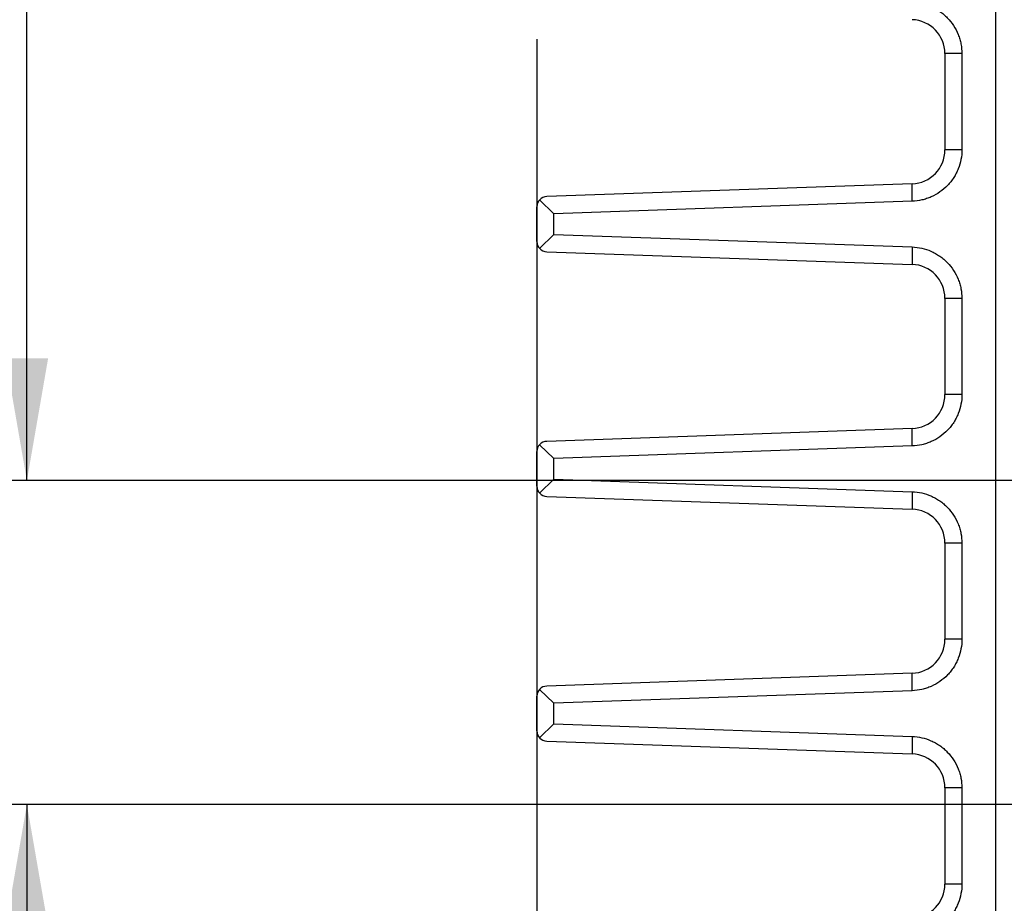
# Model space of a CAD drawing. Header units: inches. Extents: x 0 to 34, y 0 to 22.
# Tile 33 of 63: x 17.3 to 18.7, y 5.2 to 6.5. Entities that reach past the tile are written whole.
import ezdxf

# ---------------------------------------------------------------- set-up
doc = ezdxf.new("R2010")
doc.units = ezdxf.units.IN
doc.header["$LTSCALE"] = 1.87
doc.header["$MEASUREMENT"] = 0
doc.layers.get('0').update_dxf_attribs({"linetype": 'CONTINUOUS'})
doc.layers.add('DIMENSIONS', color=7, linetype='CONTINUOUS')
doc.styles.get("Standard").update_dxf_attribs({"font": 'txt', "width": 0.8})
doc.dimstyles.new('DIMSTYLE_1', dxfattribs={"dimtxt": 0.125, "dimasz": 0.18, "dimexe": 0.18, "dimexo": 0.0625, "dimgap": 0.09, "dimtad": 0, "dimtih": 1, "dimtoh": 1, "dimdec": 3, "dimzin": 4, "dimdsep": 46, "dimtxsty": 'STANDARD', "dimblk": '_FILLED', "dimblk1": '_FILLED', "dimblk2": '_FILLED', "dimcen": 0.09, "dimadec": 0, "dimazin": 0, "dimtp": 0.001, "dimtm": 0.001, "dimtfac": 1, "dimtdec": 3, "dimtofl": 0, "dimtmove": 0, "dimatfit": 3, "dimldrblk": '_FILLED', "dimfxl": 1, "dimtolj": 1, "dimtzin": 4, "dimarcsym": 0})

# ---------------------------------------------------------------- blocks, each defined once
blk = doc.blocks.new('_FILLED')
at = {"color": 0, "linetype": 'BYBLOCK'}
blk.add_solid([(0, 0), (-1, 0.1736), (-1, -0.1736)], dxfattribs=at)
blk = doc.blocks.new('*D5')
at = {"layer": 'DIMENSIONS', "color": 2, "linetype": 'CONTINUOUS'}
for p, q in [((19.0097, 5.4677), (19.0097, 2.0843)), ((19.4264, 4.4148), (19.4264, 2.0843)), ((19.0097, 2.2093), (18.6281, 2.2093)), ((19.4264, 2.2093), (19.7864, 2.2093))]:
    blk.add_line(p, q, dxfattribs=at)
at = {"layer": 'DIMENSIONS', "color": 2, "linetype": 'CONTINUOUS', "xscale": 0.18, "yscale": 0.18, "zscale": 0.18}
blk.add_blockref('_FILLED', (19.0097, 2.2093), dxfattribs=at)
at = {"layer": 'DIMENSIONS', "color": 2, "linetype": 'CONTINUOUS', "xscale": 0.18, "yscale": 0.18, "zscale": 0.18, "rotation": 180}
blk.add_blockref('_FILLED', (19.4264, 2.2093), dxfattribs=at)
at = {"layer": 'DIMENSIONS', "color": 2, "linetype": 'CONTINUOUS', "insert": (18.5656, 2.2718), "char_height": 0.125, "width": 1.225, "attachment_point": 3, "line_spacing_factor": 0.9}
blk.add_mtext('.417{\\Ftxt.shx;\\W1.000000;\\H0.125000; }[10.58]', dxfattribs=at)
blk = doc.blocks.new('*D7')
at = {"layer": 'DIMENSIONS', "color": 2, "linetype": 'CONTINUOUS'}
for p, q in [((18.0468, 6.5063), (18.0468, 2.8343)), ((19.0097, 5.4716), (19.0097, 2.8343)), ((18.0468, 2.9593), (17.6902, 2.9593)), ((19.0097, 2.9593), (19.3697, 2.9593))]:
    blk.add_line(p, q, dxfattribs=at)
at = {"layer": 'DIMENSIONS', "color": 2, "linetype": 'CONTINUOUS', "xscale": 0.18, "yscale": 0.18, "zscale": 0.18}
blk.add_blockref('_FILLED', (18.0468, 2.9593), dxfattribs=at)
at = {"layer": 'DIMENSIONS', "color": 2, "linetype": 'CONTINUOUS', "xscale": 0.18, "yscale": 0.18, "zscale": 0.18, "rotation": 180}
blk.add_blockref('_FILLED', (19.0097, 2.9593), dxfattribs=at)
at = {"layer": 'DIMENSIONS', "color": 2, "linetype": 'CONTINUOUS', "insert": (17.6277, 3.0218), "char_height": 0.125, "width": 1.225, "attachment_point": 3, "line_spacing_factor": 0.9}
blk.add_mtext('.963{\\Ftxt.shx;\\W1.000000;\\H0.125000; }[24.46]', dxfattribs=at)
blk = doc.blocks.new('*D33')
at = {"layer": 'DIMENSIONS', "color": 2, "linetype": 'CONTINUOUS'}
for p, q in [((18.1593, 7.7636), (17.1718, 7.7636)), ((17.2968, 7.7636), (17.2968, 6.9353)), ((17.2968, 5.857), (17.2968, 6.6853)), ((18.9472, 5.857), (17.1718, 5.857))]:
    blk.add_line(p, q, dxfattribs=at)
at = {"layer": 'DIMENSIONS', "color": 2, "linetype": 'CONTINUOUS', "xscale": 0.18, "yscale": 0.18, "zscale": 0.18}
for p, rotation in [((17.2968, 7.7636), 90), ((17.2968, 5.857), 270)]:
    blk.add_blockref('_FILLED', p, dxfattribs=dict(at, rotation=rotation))
at = {"layer": 'DIMENSIONS', "color": 2, "linetype": 'CONTINUOUS', "insert": (17.2968, 6.8728), "char_height": 0.125, "width": 1.325, "attachment_point": 2, "line_spacing_factor": 0.9}
blk.add_mtext('1.907{\\Ftxt.shx;\\W1.000000;\\H0.125000; }[48.43]', dxfattribs=at)
blk = doc.blocks.new('*D34')
at = {"layer": 'DIMENSIONS', "color": 2, "linetype": 'CONTINUOUS'}
for p, q in [((16.5468, 6.2353), (16.2942, 6.2353)), ((16.5468, 5.857), (16.5468, 6.2353)), ((18.9472, 5.857), (16.4218, 5.857)), ((18.9472, 5.3806), (16.4218, 5.3806)), ((16.5468, 5.3806), (16.5468, 5.0206))]:
    blk.add_line(p, q, dxfattribs=at)
at = {"layer": 'DIMENSIONS', "color": 2, "linetype": 'CONTINUOUS', "xscale": 0.18, "yscale": 0.18, "zscale": 0.18}
for p, rotation in [((16.5468, 5.857), 270), ((16.5468, 5.3806), 90)]:
    blk.add_blockref('_FILLED', p, dxfattribs=dict(at, rotation=rotation))
at = {"layer": 'DIMENSIONS', "color": 2, "linetype": 'CONTINUOUS', "insert": (16.2317, 6.2978), "char_height": 0.125, "width": 1.125, "attachment_point": 3, "line_spacing_factor": 0.9}
blk.add_mtext('.476{\\Ftxt.shx;\\W1.000000;\\H0.125000; }[12.1]', dxfattribs=at)
blk = doc.blocks.new('*D38')
at = {"layer": 'DIMENSIONS', "color": 2, "linetype": 'CONTINUOUS'}
for p, q in [((18.9472, 5.3806), (17.1718, 5.3806)), ((17.2968, 5.3806), (17.2968, 4.6367)), ((17.2968, 3.6428), (17.2968, 4.3867)), ((18.6593, 3.6428), (17.1718, 3.6428))]:
    blk.add_line(p, q, dxfattribs=at)
at = {"layer": 'DIMENSIONS', "color": 2, "linetype": 'CONTINUOUS', "xscale": 0.18, "yscale": 0.18, "zscale": 0.18}
for p, rotation in [((17.2968, 5.3806), 90), ((17.2968, 3.6428), 270)]:
    blk.add_blockref('_FILLED', p, dxfattribs=dict(at, rotation=rotation))
at = {"layer": 'DIMENSIONS', "color": 2, "linetype": 'CONTINUOUS', "insert": (17.2968, 4.5742), "char_height": 0.125, "width": 1.325, "attachment_point": 2, "line_spacing_factor": 0.9}
blk.add_mtext('1.738{\\Ftxt.shx;\\W1.000000;\\H0.125000; }[44.14]', dxfattribs=at)

msp = doc.modelspace()

# ---------------------------------------------------------------- linework, layer by layer
at = {"color": 7, "linetype": 'CONTINUOUS'}
for p, q in [((18.7218, 3.6428), (18.7218, 6.6252)), ((18.6468, 6.4851), (18.6468, 6.3436)), ((18.6718, 6.4851), (18.6468, 6.4851)), ((18.6718, 6.4851), (18.6718, 6.3436)), ((18.6718, 6.3436), (18.6468, 6.3436)), ((18.5985, 6.2936), (18.0612, 6.2748)), ((18.5988, 6.268), (18.5985, 6.2936)), ((18.0718, 6.2496), (18.0507, 6.2699)), ((18.0468, 6.2088), (18.0468, 6.2598)), ((18.5988, 6.268), (18.0718, 6.2496)), ((18.0718, 6.2191), (18.0718, 6.2496)), ((18.0718, 6.2191), (18.0507, 6.1987)), ((18.0718, 6.2191), (18.5988, 6.2007)), ((18.5988, 6.2007), (18.5985, 6.1751)), ((18.0612, 6.1938), (18.5985, 6.1751)), ((18.6468, 6.1251), (18.6468, 5.9836)), ((18.6718, 6.1251), (18.6468, 6.1251)), ((18.6718, 6.1251), (18.6718, 5.9836)), ((18.6718, 5.9836), (18.6468, 5.9836)), ((18.5985, 5.9336), (18.0612, 5.9148)), ((18.5988, 5.908), (18.5985, 5.9336)), ((18.0718, 5.8896), (18.0507, 5.9099)), ((18.5988, 5.908), (18.0718, 5.8896)), ((18.0468, 5.8488), (18.0468, 5.8998)), ((18.0718, 5.8591), (18.0718, 5.8896)), ((18.0718, 5.8591), (18.0507, 5.8387)), ((18.0718, 5.8591), (18.5988, 5.8407)), ((18.5988, 5.8407), (18.5985, 5.8151)), ((18.0612, 5.8338), (18.5985, 5.8151)), ((18.6468, 5.7651), (18.6468, 5.6236)), ((18.6718, 5.7651), (18.6468, 5.7651)), ((18.6718, 5.7651), (18.6718, 5.6236)), ((18.6718, 5.6236), (18.6468, 5.6236)), ((18.5985, 5.5736), (18.0612, 5.5548)), ((18.5988, 5.548), (18.5985, 5.5736)), ((18.0718, 5.5296), (18.0507, 5.5499)), ((18.5988, 5.548), (18.0718, 5.5296)), ((18.0468, 5.4888), (18.0468, 5.5398)), ((18.0718, 5.4991), (18.0718, 5.5296)), ((18.0718, 5.4991), (18.0507, 5.4787)), ((18.0718, 5.4991), (18.5988, 5.4807)), ((18.0612, 5.4738), (18.5985, 5.4551)), ((18.5988, 5.4807), (18.5985, 5.4551)), ((18.6468, 5.4051), (18.6468, 5.2636)), ((18.6718, 5.4051), (18.6468, 5.4051)), ((18.6718, 5.4051), (18.6718, 5.2636)), ((18.6718, 5.2636), (18.6468, 5.2636))]:
    msp.add_line(p, q, dxfattribs=at)
for centre, radius, start, end in [((18.5968, 6.4851), 0.05, 0, 88), ((18.5968, 6.3436), 0.05, 272, 360), ((18.0618, 6.2598), 0.015, 92, 180), ((18.0618, 6.2088), 0.015, 180, 268), ((18.5968, 6.1251), 0.05, 0, 88), ((18.5968, 5.9836), 0.05, 272, 360), ((18.0618, 5.8998), 0.015, 92, 180), ((18.0618, 5.8488), 0.015, 180, 268), ((18.5968, 5.7651), 0.05, 0, 88), ((18.5968, 5.6236), 0.05, 272, 360), ((18.0618, 5.5398), 0.015, 92, 180), ((18.0618, 5.4888), 0.015, 180, 268), ((18.5968, 5.4051), 0.05, 0, 88), ((18.5968, 5.2636), 0.05, 272, 360)]:
    msp.add_arc(centre, radius, start, end, dxfattribs=at)
for points, knots in [([(18.5988, 6.5607), (18.6035, 6.5605), (18.6129, 6.5593), (18.6243, 6.5556), (18.6329, 6.5513), (18.6392, 6.5474), (18.6451, 6.5429), (18.6522, 6.5362), (18.6599, 6.5266), (18.6656, 6.5156), (18.6688, 6.5064), (18.6711, 6.4971), (18.6717, 6.4899), (18.6717, 6.4851)], [0, 0, 0, 0, 0.12143, 0.24481, 0.307636, 0.370948, 0.434457, 0.497962, 0.624744, 0.751263, 0.814204, 0.876685, 1, 1, 1, 1]), ([(18.6718, 6.3436), (18.6718, 6.3389), (18.6709, 6.3294), (18.6675, 6.3178), (18.6635, 6.309), (18.6599, 6.3027), (18.6556, 6.2967), (18.6492, 6.2893), (18.6398, 6.2812), (18.6291, 6.2752), (18.62, 6.2717), (18.6107, 6.2691), (18.6035, 6.2682), (18.5988, 6.268)], [0, 0, 0, 0, 0.12159, 0.245207, 0.308029, 0.37128, 0.434717, 0.498172, 0.624891, 0.751347, 0.814258, 0.876716, 1, 1, 1, 1]), ([(18.5988, 6.2007), (18.6035, 6.2005), (18.6129, 6.1993), (18.6243, 6.1956), (18.6329, 6.1913), (18.6392, 6.1874), (18.6451, 6.1829), (18.6522, 6.1762), (18.6599, 6.1666), (18.6656, 6.1556), (18.6688, 6.1464), (18.6711, 6.1371), (18.6717, 6.1299), (18.6717, 6.1251)], [0, 0, 0, 0, 0.12143, 0.24481, 0.307636, 0.370948, 0.434457, 0.497962, 0.624744, 0.751263, 0.814204, 0.876685, 1, 1, 1, 1]), ([(18.6718, 5.9836), (18.6718, 5.9789), (18.6709, 5.9694), (18.6675, 5.9578), (18.6635, 5.949), (18.6599, 5.9427), (18.6556, 5.9367), (18.6492, 5.9293), (18.6398, 5.9212), (18.6291, 5.9152), (18.62, 5.9117), (18.6107, 5.9091), (18.6035, 5.9082), (18.5988, 5.908)], [0, 0, 0, 0, 0.12159, 0.245207, 0.308029, 0.37128, 0.434717, 0.498172, 0.624891, 0.751347, 0.814258, 0.876716, 1, 1, 1, 1]), ([(18.5988, 5.8407), (18.6035, 5.8405), (18.6129, 5.8393), (18.6243, 5.8356), (18.6329, 5.8313), (18.6392, 5.8274), (18.6451, 5.8229), (18.6522, 5.8162), (18.6599, 5.8066), (18.6656, 5.7956), (18.6688, 5.7864), (18.6711, 5.7771), (18.6717, 5.7699), (18.6717, 5.7651)], [0, 0, 0, 0, 0.12143, 0.24481, 0.307636, 0.370948, 0.434457, 0.497962, 0.624744, 0.751263, 0.814204, 0.876685, 1, 1, 1, 1]), ([(18.6718, 5.6236), (18.6718, 5.6189), (18.6709, 5.6094), (18.6675, 5.5978), (18.6635, 5.589), (18.6599, 5.5827), (18.6556, 5.5767), (18.6492, 5.5693), (18.6398, 5.5612), (18.6291, 5.5552), (18.62, 5.5517), (18.6107, 5.5491), (18.6035, 5.5482), (18.5988, 5.548)], [0, 0, 0, 0, 0.12159, 0.245207, 0.308029, 0.37128, 0.434717, 0.498172, 0.624891, 0.751347, 0.814258, 0.876716, 1, 1, 1, 1]), ([(18.5988, 5.4807), (18.6035, 5.4805), (18.6129, 5.4793), (18.6243, 5.4756), (18.6329, 5.4713), (18.6392, 5.4674), (18.6451, 5.4629), (18.6522, 5.4562), (18.6599, 5.4466), (18.6656, 5.4356), (18.6688, 5.4264), (18.6711, 5.4171), (18.6717, 5.4099), (18.6717, 5.4051)], [0, 0, 0, 0, 0.12143, 0.24481, 0.307636, 0.370948, 0.434457, 0.497962, 0.624744, 0.751263, 0.814204, 0.876685, 1, 1, 1, 1]), ([(18.6718, 5.2636), (18.6718, 5.2589), (18.6709, 5.2494), (18.6675, 5.2378), (18.6635, 5.229), (18.6599, 5.2227), (18.6556, 5.2167), (18.6492, 5.2093), (18.6398, 5.2012), (18.6291, 5.1952), (18.62, 5.1917), (18.6107, 5.1891), (18.6035, 5.1882), (18.5988, 5.188)], [0, 0, 0, 0, 0.12159, 0.245207, 0.308029, 0.37128, 0.434717, 0.498172, 0.624891, 0.751347, 0.814258, 0.876716, 1, 1, 1, 1])]:
    msp.add_open_spline(points, degree=3, knots=knots, dxfattribs=at)

# ---------------------------------------------------------------- dimensions: what is measured, and where the dimension line sits
at = {"layer": 'DIMENSIONS', "color": 2, "linetype": 'CONTINUOUS'}
for base, p1, p2, angle, picture, middle in [((17.2968, 5.857), (18.1593, 7.7636), (18.9472, 5.857), 270, '*D33', (17.1468, 6.8103)), ((16.5468, 5.3806), (18.9472, 5.857), (18.9472, 5.3806), 270, '*D34', (15.4192, 6.2353)), ((17.2968, 5.3806), (18.6593, 3.6428), (18.9472, 5.3806), 90, '*D38', (17.1468, 4.5117))]:
    dim = msp.add_linear_dim(base=base, p1=p1, p2=p2, angle=angle, dimstyle='DIMSTYLE_1', dxfattribs=at)
    dim.commit()
    dim.dimension.update_dxf_attribs({"geometry": picture, "text_midpoint": middle, "dimtype": 160})
for base, p1, p2, picture, middle in [((19.0097, 2.9593), (18.0468, 6.5063), (19.0097, 5.4716), '*D7', (16.7652, 2.9593)), ((19.4264, 2.2093), (19.0097, 5.4677), (19.4264, 4.4148), '*D5', (17.7031, 2.2093))]:
    dim = msp.add_linear_dim(base=base, p1=p1, p2=p2, dimstyle='DIMSTYLE_1', dxfattribs=at)
    dim.commit()
    dim.dimension.update_dxf_attribs({"geometry": picture, "text_midpoint": middle, "dimtype": 160})

doc.saveas('drawing.dxf')
